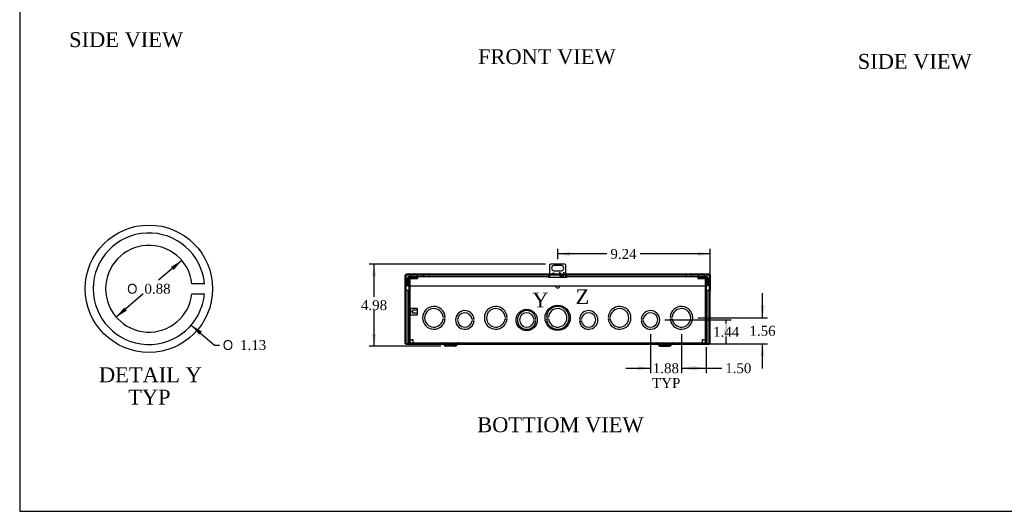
# Model space of a CAD drawing. Header units: inches. Extents: x 0 to 120, y -1 to 80.
# Tile 1 of 6: x 0 to 60, y 0 to 30. Entities that reach past the tile are written whole.
import ezdxf
from ezdxf.enums import TextEntityAlignment as Align
from ezdxf.lldxf.tags import DXFTag

# ---------------------------------------------------------------- set-up
doc = ezdxf.new("R2010")
doc.units = ezdxf.units.IN
doc.header["$MEASUREMENT"] = 0
for name, color, linetype in [('COM55240', 7, 'Continuous'), ('COM55636-13', 7, 'Continuous'), ('COM55638-13', 7, 'Continuous'), ('COM55639-13', 7, 'Continuous'), ('COM55640-13', 7, 'Continuous'), ('Default', 7, 'Continuous'), ('RVT19019', 7, 'Continuous'), ('SCS19491', 7, 'Continuous'), ('STD26152', 7, 'Continuous')]:
    doc.layers.add(name, color=color, linetype=linetype)
doc.styles.add('SEACAD_Solid_Edge_ANSI1_Symbols', font='txt')
doc.styles.add('SEACAD_Times_New_Roman', font='times.ttf')
tags = doc.linetypes.add('CENTER2', pattern=[1.125, 0.75, -0.125, 0.125, -0.125]).pattern_tags.tags
tags[10:11] = [DXFTag(74, 4), DXFTag(75, 0), DXFTag(340, '0'), DXFTag(46, 0.0), DXFTag(50, 0.0), DXFTag(44, 0.0), DXFTag(45, 0.0)]
tags[8:9] = [DXFTag(74, 4), DXFTag(75, 0), DXFTag(340, '0'), DXFTag(46, 0.0), DXFTag(50, 0.0), DXFTag(44, 0.0), DXFTag(45, 0.0)]
tags[6:7] = [DXFTag(74, 4), DXFTag(75, 0), DXFTag(340, '0'), DXFTag(46, 0.0), DXFTag(50, 0.0), DXFTag(44, 0.0), DXFTag(45, 0.0)]
tags[4:5] = [DXFTag(74, 4), DXFTag(75, 0), DXFTag(340, '0'), DXFTag(46, 0.0), DXFTag(50, 0.0), DXFTag(44, 0.0), DXFTag(45, 0.0)]
tags = doc.linetypes.add('HIDDEN2', pattern=[0.1875, 0.125, -0.0625]).pattern_tags.tags
tags[6:7] = [DXFTag(74, 4), DXFTag(75, 0), DXFTag(340, '0'), DXFTag(46, 0.0), DXFTag(50, 0.0), DXFTag(44, 0.0), DXFTag(45, 0.0)]
tags[4:5] = [DXFTag(74, 4), DXFTag(75, 0), DXFTag(340, '0'), DXFTag(46, 0.0), DXFTag(50, 0.0), DXFTag(44, 0.0), DXFTag(45, 0.0)]
doc.dimstyles.new('HAMMOND_(STH_-_120x80)', dxfattribs={"dimtxt": 0.6, "dimasz": 0.75, "dimexe": 0.3, "dimexo": 0.3, "dimgap": 0.15, "dimtad": 0, "dimtih": 1, "dimtoh": 1, "dimzin": 0, "dimdsep": 46, "dimtxsty": 'SEACAD_Times_New_Roman', "dimblk1": '_SE_FILLED', "dimblk2": '_SE_FILLED', "dimsah": 1, "dimcen": 0.3, "dimadec": 0, "dimazin": 0, "dimtfac": 0.8, "dimtofl": 0, "dimtmove": 0, "dimatfit": 3, "dimfxl": 1, "dimtolj": 1, "dimtzin": 0, "dimarcsym": 0})

# ---------------------------------------------------------------- blocks, each defined once
blk = doc.blocks.new('SE6')
at = {"layer": 'COM55240', "color": 7, "linetype": 'Continuous'}
for p, q in [((32.535, 15.132), (32.535, 14.401)), ((33.472, 15.194), (32.597, 15.194)), ((33.253, 15.101), (32.816, 15.101)), ((33.535, 14.401), (33.535, 15.132)), ((32.816, 14.788), (33.253, 14.788)), ((33.16, 14.694), (33.16, 14.476)), ((33.16, 14.694), (33.16, 14.694)), ((33.16, 14.658), (33.16, 14.694)), ((33.16, 14.658), (33.16, 14.476)), ((33.16, 14.476), (33.41, 14.476)), ((33.16, 14.476), (33.409, 14.476)), ((33.41, 14.694), (33.409, 14.694)), ((33.409, 14.694), (33.409, 14.658)), ((33.409, 14.476), (33.409, 14.658)), ((33.41, 14.476), (33.41, 14.694))]:
    blk.add_line(p, q, dxfattribs=at)
blk.add_circle((32.785, 14.594), 0.0625, dxfattribs=at)
for centre, radius, start, end in [((32.648, 15.081), 0.125, 114.29519, 155.70481), ((32.816, 14.944), 0.156, 90, 270), ((33.253, 14.944), 0.156, 270, 90), ((33.421, 15.081), 0.125, 24.29519, 65.70481)]:
    blk.add_arc(centre, radius, start, end, dxfattribs=at)
at = {"layer": 'COM55636-13', "color": 7, "linetype": 'HIDDEN2'}
for p, q in [((24.121, 14.374), (24.535, 14.374)), ((24.121, 14.317), (24.535, 14.317)), ((24.243, 14.374), (24.243, 14.317)), ((24.413, 14.317), (24.413, 14.374)), ((24.535, 14.374), (24.535, 14.317)), ((41.535, 14.374), (41.535, 14.317)), ((41.535, 14.374), (41.949, 14.374)), ((41.535, 14.317), (41.949, 14.317)), ((41.657, 14.374), (41.657, 14.317)), ((41.827, 14.317), (41.827, 14.374)), ((24.035, 13.869), (24.035, 14.288)), ((24.092, 13.869), (24.092, 14.288)), ((41.978, 14.288), (41.978, 13.869)), ((42.035, 14.288), (42.035, 13.869)), ((26.11, 10.405), (26.232, 10.283)), ((26.816, 10.274), (26.253, 10.274)), ((26.41, 10.274), (26.41, 10.217)), ((26.66, 10.217), (26.66, 10.274)), ((26.837, 10.283), (26.959, 10.405)), ((39.11, 10.405), (39.232, 10.283)), ((39.816, 10.274), (39.253, 10.274)), ((39.41, 10.274), (39.41, 10.217)), ((39.66, 10.217), (39.66, 10.274)), ((39.837, 10.283), (39.959, 10.405))]:
    blk.add_line(p, q, dxfattribs=at)
at = {"layer": 'COM55636-13', "color": 7, "linetype": 'Continuous'}
for p, q in [((24.035, 10.46), (24.035, 13.869)), ((24.092, 10.46), (24.092, 13.869)), ((41.978, 13.869), (41.978, 10.46)), ((42.035, 13.869), (42.035, 10.46)), ((24.121, 10.431), (41.949, 10.431)), ((24.121, 10.374), (41.949, 10.374)), ((26.07, 10.365), (26.192, 10.243)), ((26.816, 10.217), (26.253, 10.217)), ((26.878, 10.243), (27, 10.365)), ((39.07, 10.365), (39.192, 10.243)), ((39.253, 10.217), (39.816, 10.217)), ((39.878, 10.243), (40, 10.365))]:
    blk.add_line(p, q, dxfattribs=at)
at = {"layer": 'COM55636-13', "color": 7, "linetype": 'HIDDEN2'}
for centre, radius, start, end in [((24.121, 14.288), 0.086, 90, 180), ((24.121, 14.288), 0.029, 90, 180), ((41.949, 14.288), 0.086, 0, 90), ((41.949, 14.288), 0.029, 0, 90), ((26.048, 10.344), 0.087, 45, 90), ((26.253, 10.304), 0.03, 225, 270), ((26.816, 10.304), 0.03, 270, 315), ((27.021, 10.344), 0.087, 90, 135), ((39.048, 10.344), 0.087, 45, 90), ((39.253, 10.304), 0.03, 225, 270), ((39.816, 10.304), 0.03, 270, 315), ((40.021, 10.344), 0.087, 90, 135)]:
    blk.add_arc(centre, radius, start, end, dxfattribs=at)
at = {"layer": 'COM55636-13', "color": 7, "linetype": 'Continuous'}
for centre, radius, start, end in [((24.121, 10.46), 0.086, 180, 270), ((24.121, 10.46), 0.029, 180, 270), ((26.048, 10.344), 0.03, 45, 90), ((26.253, 10.304), 0.087, 225, 270), ((26.816, 10.304), 0.087, 270, 315), ((27.021, 10.344), 0.03, 90, 135), ((39.048, 10.344), 0.03, 45, 90), ((39.253, 10.304), 0.087, 225, 270), ((39.816, 10.304), 0.087, 270, 315), ((40.021, 10.344), 0.03, 90, 135), ((41.949, 10.46), 0.086, 270, 0), ((41.949, 10.46), 0.029, 270, 0)]:
    blk.add_arc(centre, radius, start, end, dxfattribs=at)
at = {"layer": 'COM55638-13', "color": 7, "linetype": 'Continuous'}
for p, q in [((23.941, 13.869), (23.941, 14.345)), ((23.998, 13.869), (23.998, 14.345)), ((24.027, 14.431), (32.46, 14.431)), ((24.027, 14.345), (24.027, 14.431)), ((24.027, 14.345), (24.027, 13.869)), ((32.535, 14.431), (32.46, 14.431)), ((32.535, 14.401), (33.535, 14.401)), ((33.61, 14.431), (33.535, 14.431)), ((33.61, 14.431), (42.042, 14.431)), ((42.042, 14.431), (42.042, 14.345)), ((42.042, 13.869), (42.042, 14.345)), ((42.071, 14.345), (42.071, 13.869)), ((42.128, 14.345), (42.128, 13.869)), ((23.941, 13.869), (23.998, 13.869)), ((24.027, 13.869), (42.042, 13.869)), ((42.128, 13.869), (42.071, 13.869))]:
    blk.add_line(p, q, dxfattribs=at)
for centre, radius, start, end in [((24.027, 14.345), 0.086, 90, 180), ((24.027, 14.345), 0.029, 90, 180), ((42.042, 14.345), 0.086, 0, 90), ((42.042, 14.345), 0.029, 0, 90)]:
    blk.add_arc(centre, radius, start, end, dxfattribs=at)
for points in [[(32.46, 14.431), (32.465, 14.431), (32.471, 14.428), (32.482, 14.422), (32.489, 14.417), (32.501, 14.41), (32.508, 14.407), (32.521, 14.402), (32.528, 14.401), (32.535, 14.401)], [(33.535, 14.401), (33.541, 14.401), (33.548, 14.402), (33.561, 14.407), (33.568, 14.41), (33.58, 14.417), (33.587, 14.422), (33.599, 14.428), (33.604, 14.431), (33.61, 14.431)]]:
    blk.add_open_spline(points, degree=3, knots=[0, 0, 0, 0, 0.25, 0.25, 0.5, 0.5, 0.75, 0.75, 1, 1, 1, 1], dxfattribs=at)
at = {"layer": 'COM55639-13', "color": 7, "linetype": 'Continuous'}
for p, q in [((23.79, 14.538), (23.847, 14.538)), ((23.79, 13.594), (23.79, 14.538)), ((23.847, 14.595), (23.847, 14.538)), ((23.847, 14.595), (24.191, 14.595)), ((23.847, 14.538), (23.876, 14.509)), ((23.847, 13.594), (23.847, 14.538)), ((23.847, 14.538), (23.876, 14.509)), ((23.847, 14.538), (24.145, 14.538)), ((24.465, 14.595), (24.94, 14.595)), ((24.51, 14.538), (24.896, 14.538)), ((25.051, 14.595), (25.111, 14.595)), ((25.051, 14.538), (25.111, 14.538)), ((25.222, 14.595), (32.535, 14.595)), ((25.266, 14.538), (32.535, 14.538)), ((32.722, 14.595), (32.847, 14.595)), ((32.758, 14.538), (32.811, 14.538)), ((33.16, 14.595), (33.16, 14.595)), ((33.16, 14.538), (33.16, 14.538)), ((33.409, 14.595), (33.41, 14.595)), ((33.409, 14.538), (33.41, 14.538)), ((33.535, 14.595), (40.847, 14.595)), ((33.535, 14.538), (40.803, 14.538)), ((40.958, 14.595), (41.018, 14.595)), ((40.958, 14.538), (41.018, 14.538)), ((41.129, 14.595), (41.605, 14.595)), ((41.173, 14.538), (41.559, 14.538)), ((41.879, 14.595), (42.222, 14.595)), ((41.924, 14.538), (42.222, 14.538)), ((42.222, 14.538), (42.193, 14.509)), ((42.222, 14.538), (42.193, 14.509)), ((42.222, 14.595), (42.222, 14.538)), ((42.222, 14.538), (42.222, 13.594)), ((42.279, 14.538), (42.222, 14.538)), ((42.279, 14.538), (42.279, 13.594)), ((23.815, 13.594), (23.79, 13.594)), ((23.79, 10.374), (23.79, 13.594)), ((23.969, 13.594), (23.815, 13.594)), ((23.978, 13.594), (23.969, 13.594)), ((24.035, 13.594), (23.978, 13.594)), ((23.978, 10.374), (23.978, 13.594)), ((42.035, 13.594), (42.092, 13.594)), ((42.092, 10.374), (42.092, 13.594)), ((42.1, 13.594), (42.092, 13.594)), ((42.254, 13.594), (42.1, 13.594)), ((42.279, 13.594), (42.254, 13.594)), ((42.279, 10.374), (42.279, 13.594)), ((23.815, 10.374), (23.79, 10.374)), ((23.969, 10.374), (23.815, 10.374)), ((23.847, 10.374), (23.847, 10.374)), ((23.847, 10.317), (23.847, 10.374)), ((24.121, 10.374), (23.847, 10.374)), ((26.118, 10.317), (23.847, 10.317)), ((23.978, 10.374), (23.969, 10.374)), ((24.035, 10.374), (23.978, 10.374)), ((24.035, 10.374), (24.035, 10.46)), ((39.118, 10.317), (26.951, 10.317)), ((42.222, 10.317), (39.951, 10.317)), ((42.222, 10.374), (41.949, 10.374)), ((42.035, 10.374), (42.035, 10.46)), ((42.035, 10.374), (42.092, 10.374)), ((42.1, 10.374), (42.092, 10.374)), ((42.254, 10.374), (42.1, 10.374)), ((42.222, 10.374), (42.222, 10.374)), ((42.222, 10.317), (42.222, 10.374)), ((42.279, 10.374), (42.254, 10.374))]:
    blk.add_line(p, q, dxfattribs=at)
at = {"layer": 'COM55639-13', "color": 7, "linetype": 'HIDDEN2'}
for p, q in [((24.145, 14.538), (24.51, 14.538)), ((24.191, 14.595), (24.465, 14.595)), ((24.896, 14.538), (25.051, 14.538)), ((24.94, 14.595), (25.051, 14.595)), ((25.111, 14.595), (25.222, 14.595)), ((25.111, 14.538), (25.266, 14.538)), ((32.535, 14.595), (32.722, 14.595)), ((32.535, 14.538), (32.758, 14.538)), ((32.811, 14.538), (33.16, 14.538)), ((32.847, 14.595), (33.16, 14.595)), ((33.16, 14.595), (33.409, 14.595)), ((33.16, 14.538), (33.409, 14.538)), ((33.41, 14.595), (33.535, 14.595)), ((33.41, 14.538), (33.535, 14.538)), ((40.803, 14.538), (40.958, 14.538)), ((40.847, 14.595), (40.958, 14.595)), ((41.018, 14.595), (41.129, 14.595)), ((41.018, 14.538), (41.173, 14.538)), ((41.559, 14.538), (41.924, 14.538)), ((41.605, 14.595), (41.879, 14.595)), ((23.847, 10.374), (23.847, 13.594)), ((42.222, 10.374), (42.222, 13.594)), ((23.847, 10.374), (23.876, 10.403)), ((23.847, 10.374), (23.876, 10.403)), ((26.951, 10.317), (26.118, 10.317)), ((39.951, 10.317), (39.118, 10.317)), ((42.222, 10.374), (42.193, 10.403)), ((42.222, 10.374), (42.193, 10.403))]:
    blk.add_line(p, q, dxfattribs=at)
at = {"layer": 'COM55640-13', "color": 7, "linetype": 'Continuous'}
for p, q in [((24.105, 10.61), (24.105, 13.869)), ((41.965, 13.869), (41.965, 10.61)), ((26.22, 11.986), (26.095, 11.986)), ((29.97, 11.986), (29.845, 11.986)), ((32.474, 11.986), (32.349, 11.986)), ((36.224, 11.986), (36.099, 11.986)), ((39.974, 11.986), (39.849, 11.986)), ((26.095, 11.886), (26.22, 11.886)), ((27.97, 11.861), (27.844, 11.861)), ((27.844, 11.761), (27.97, 11.761)), ((29.845, 11.886), (29.97, 11.886)), ((31.72, 11.861), (31.594, 11.861)), ((31.594, 11.761), (31.72, 11.761)), ((32.349, 11.886), (32.474, 11.886)), ((34.475, 11.861), (34.349, 11.861)), ((34.349, 11.761), (34.475, 11.761)), ((36.099, 11.886), (36.224, 11.886)), ((38.225, 11.861), (38.099, 11.861)), ((38.099, 11.761), (38.225, 11.761)), ((39.849, 11.886), (39.974, 11.886)), ((24.105, 10.61), (24.191, 10.61)), ((24.284, 10.61), (24.191, 10.61)), ((24.284, 10.517), (24.284, 10.61)), ((24.284, 10.431), (24.284, 10.517)), ((41.785, 10.61), (41.785, 10.517)), ((41.879, 10.61), (41.785, 10.61)), ((41.785, 10.517), (41.785, 10.431)), ((41.879, 10.61), (41.965, 10.61))]:
    blk.add_line(p, q, dxfattribs=at)
for centre, radius, start, end in [((25.535, 11.936), 0.688, 4.17065, 355.82935), ((29.285, 11.936), 0.688, 4.17065, 355.82935), ((33.035, 11.936), 0.688, 184.17065, 175.82935), ((36.785, 11.936), 0.688, 184.17065, 175.82935), ((40.535, 11.936), 0.688, 184.17065, 175.82935), ((25.535, 11.936), 0.562, 5.09969, 354.90031), ((27.41, 11.811), 0.562, 5.09969, 354.90031), ((27.41, 11.811), 0.438, 6.56243, 353.43757), ((29.285, 11.936), 0.562, 5.09969, 354.90031), ((31.16, 11.811), 0.562, 5.09969, 354.90031), ((31.16, 11.811), 0.438, 6.56243, 353.43757), ((33.035, 11.936), 0.562, 185.09969, 174.90031), ((34.91, 11.811), 0.562, 185.09969, 174.90031), ((34.91, 11.811), 0.438, 186.56243, 173.43757), ((36.785, 11.936), 0.562, 185.09969, 174.90031), ((38.66, 11.811), 0.562, 185.09969, 174.90031), ((38.66, 11.811), 0.438, 186.56243, 173.43757), ((40.535, 11.936), 0.562, 185.09969, 174.90031)]:
    blk.add_arc(centre, radius, start, end, dxfattribs=at)
at = {"layer": 'RVT19019', "color": 7, "linetype": 'Continuous'}
blk.add_arc((33.035, 13.874), 0.125, 182.52183, 357.47817, dxfattribs=at)
at = {"layer": 'SCS19491', "color": 7, "linetype": 'Continuous'}
for p, q in [((24.14, 14.516), (24.14, 14.456)), ((24.144, 14.531), (24.141, 14.531)), ((24.235, 14.606), (24.296, 14.606)), ((24.298, 14.601), (24.358, 14.602)), ((24.352, 14.606), (24.349, 14.606)), ((24.354, 14.606), (24.352, 14.606)), ((24.352, 14.606), (24.352, 14.602)), ((24.356, 14.606), (24.354, 14.606)), ((24.354, 14.602), (24.354, 14.606)), ((24.356, 14.606), (24.42, 14.606)), ((24.358, 14.602), (24.356, 14.606)), ((24.511, 14.531), (24.514, 14.531)), ((24.515, 14.456), (24.515, 14.516)), ((24.894, 14.516), (24.894, 14.456)), ((24.961, 14.602), (24.962, 14.602)), ((24.962, 14.602), (24.988, 14.606)), ((24.988, 14.606), (25.051, 14.606)), ((25.051, 14.606), (25.051, 14.531)), ((25.111, 14.531), (25.051, 14.531)), ((25.111, 14.606), (25.176, 14.606)), ((25.111, 14.531), (25.111, 14.606)), ((25.205, 14.601), (25.203, 14.6)), ((25.269, 14.456), (25.269, 14.516)), ((40.801, 14.516), (40.801, 14.456)), ((40.868, 14.602), (40.869, 14.602)), ((40.869, 14.602), (40.895, 14.606)), ((40.895, 14.606), (40.958, 14.606)), ((40.958, 14.606), (40.958, 14.531)), ((41.018, 14.531), (40.958, 14.531)), ((41.018, 14.606), (41.083, 14.606)), ((41.018, 14.531), (41.018, 14.606)), ((41.112, 14.601), (41.11, 14.6)), ((41.176, 14.456), (41.176, 14.516)), ((41.554, 14.516), (41.554, 14.456)), ((41.558, 14.531), (41.555, 14.531)), ((41.649, 14.606), (41.72, 14.606)), ((41.721, 14.601), (41.781, 14.6)), ((41.775, 14.606), (41.773, 14.606)), ((41.778, 14.606), (41.775, 14.606)), ((41.775, 14.606), (41.775, 14.6)), ((41.78, 14.606), (41.778, 14.606)), ((41.778, 14.6), (41.778, 14.606)), ((41.78, 14.606), (41.834, 14.606)), ((41.781, 14.6), (41.78, 14.606)), ((41.925, 14.531), (41.928, 14.531)), ((41.929, 14.456), (41.929, 14.516))]:
    blk.add_line(p, q, dxfattribs=at)
for centre, radius, start, end in [((24.23, 14.516), 0.09, 170.40593, 180), ((24.165, 14.456), 0.025, 180, 270), ((24.49, 14.456), 0.025, 270, 0), ((24.425, 14.516), 0.09, 0, 9.59407), ((24.984, 14.516), 0.09, 104.99128, 180), ((24.919, 14.456), 0.025, 180, 270), ((25.176, 14.512), 0.0938, 72.08542, 90.0791), ((25.179, 14.516), 0.09, 0, 73.22081), ((25.244, 14.456), 0.025, 270, 0), ((40.891, 14.516), 0.09, 104.99128, 180), ((40.826, 14.456), 0.025, 180, 270), ((41.083, 14.512), 0.0938, 72.08542, 90.0791), ((41.086, 14.516), 0.09, 0, 73.22081), ((41.151, 14.456), 0.025, 270, 0), ((41.644, 14.516), 0.09, 170.40593, 180), ((41.579, 14.456), 0.025, 180, 270), ((41.904, 14.456), 0.025, 270, 0), ((41.839, 14.516), 0.09, 0, 9.59407)]:
    blk.add_arc(centre, radius, start, end, dxfattribs=at)
for points in [[(24.144, 14.531), (24.145, 14.536), (24.146, 14.541), (24.15, 14.551), (24.152, 14.556), (24.157, 14.565), (24.161, 14.57), (24.167, 14.578), (24.171, 14.582), (24.18, 14.588), (24.184, 14.591), (24.193, 14.597), (24.198, 14.599), (24.208, 14.602), (24.214, 14.604), (24.224, 14.605), (24.229, 14.606), (24.235, 14.606)], [(24.42, 14.606), (24.426, 14.606), (24.431, 14.605), (24.442, 14.604), (24.447, 14.602), (24.457, 14.599), (24.462, 14.597), (24.471, 14.591), (24.476, 14.588), (24.484, 14.582), (24.488, 14.578), (24.495, 14.57), (24.498, 14.565), (24.503, 14.556), (24.505, 14.551), (24.509, 14.541), (24.51, 14.536), (24.511, 14.531)], [(41.558, 14.531), (41.559, 14.536), (41.56, 14.541), (41.564, 14.551), (41.566, 14.556), (41.571, 14.565), (41.575, 14.57), (41.581, 14.578), (41.585, 14.582), (41.594, 14.588), (41.598, 14.591), (41.607, 14.597), (41.612, 14.599), (41.622, 14.602), (41.628, 14.604), (41.638, 14.605), (41.643, 14.606), (41.649, 14.606)], [(41.834, 14.606), (41.84, 14.606), (41.845, 14.605), (41.856, 14.604), (41.861, 14.602), (41.871, 14.599), (41.876, 14.597), (41.885, 14.591), (41.89, 14.588), (41.898, 14.582), (41.902, 14.578), (41.909, 14.57), (41.912, 14.565), (41.917, 14.556), (41.919, 14.551), (41.923, 14.541), (41.924, 14.536), (41.925, 14.531)]]:
    blk.add_open_spline(points, degree=3, knots=[0, 0, 0, 0, 0.125, 0.125, 0.25, 0.25, 0.375, 0.375, 0.5, 0.5, 0.625, 0.625, 0.75, 0.75, 0.875, 0.875, 1, 1, 1, 1], dxfattribs=at)
for points in [[(24.296, 14.606), (24.297, 14.606), (24.297, 14.604), (24.298, 14.601)], [(41.72, 14.606), (41.72, 14.606), (41.721, 14.604), (41.721, 14.601)], [(41.773, 14.606), (41.772, 14.606), (41.772, 14.604), (41.772, 14.601)]]:
    blk.add_open_spline(points, degree=3, dxfattribs=at)
at = {"layer": 'STD26152', "color": 7, "linetype": 'Continuous'}
for p, q in [((24.105, 12.497), (24.092, 12.484)), ((24.092, 12.149), (24.105, 12.136))]:
    blk.add_line(p, q, dxfattribs=at)
at = {"layer": 'STD26152', "color": 7, "linetype": 'HIDDEN2'}
for p, q in [((24.112, 12.504), (24.105, 12.497)), ((24.105, 12.136), (24.112, 12.129)), ((24.112, 12.129), (24.112, 12.504)), ((24.532, 12.504), (24.112, 12.504)), ((24.112, 12.129), (24.532, 12.129)), ((24.232, 12.395), (24.185, 12.317)), ((24.185, 12.317), (24.232, 12.239)), ((24.552, 12.412), (24.232, 12.412)), ((24.232, 12.412), (24.232, 12.395)), ((24.232, 12.395), (24.232, 12.239)), ((24.552, 12.395), (24.232, 12.395)), ((24.232, 12.239), (24.552, 12.239)), ((24.232, 12.222), (24.232, 12.239)), ((24.552, 12.222), (24.232, 12.222)), ((24.532, 12.504), (24.532, 12.129)), ((24.552, 12.484), (24.532, 12.504)), ((24.532, 12.129), (24.552, 12.149)), ((24.552, 12.149), (24.552, 12.484))]:
    blk.add_line(p, q, dxfattribs=at)
blk = doc.blocks.new('DMBLK5077')
at = {"layer": 'Default', "linetype": 'Continuous'}
for points in [[(21.788, 14.444), (22.038, 14.444), (21.913, 15.194)], [(21.788, 10.967), (21.913, 10.217), (22.038, 10.967)]]:
    blk.add_hatch(color=7, dxfattribs=at).paths.add_polyline_path(points)
at = {"layer": 'Default', "color": 7, "linetype": 'Continuous'}
for p, q in [((32.297, 15.194), (21.613, 15.194)), ((21.913, 13.216), (21.913, 15.194)), ((21.913, 10.217), (21.913, 12.406)), ((25.953, 10.217), (21.613, 10.217))]:
    blk.add_line(p, q, dxfattribs=at)
at = {"layer": 'Default', "color": 7, "linetype": 'Continuous', "style": 'SEACAD_Times_New_Roman'}
blk.add_text('4.98', height=0.6, dxfattribs=at).set_placement((21.117, 13.006), align=Align.TOP_LEFT)
blk = doc.blocks.new('_SE_FILLED')
at = {"color": 0}
blk.add_line((0, 0), (-1, 0), dxfattribs=at)
blk.add_solid([(0, 0), (-1, -0.1665), (-1, 0.1665), (0, 0)], dxfattribs=at)
blk = doc.blocks.new('DMBLK5082')
at = {"layer": 'Default', "linetype": 'Continuous'}
for points in [[(33.785, 15.931), (33.035, 15.806), (33.785, 15.681)], [(41.529, 15.931), (41.529, 15.681), (42.279, 15.806)]]:
    blk.add_hatch(color=7, dxfattribs=at).paths.add_polyline_path(points)
at = {"layer": 'Default', "color": 7, "linetype": 'Continuous'}
for p, q in [((33.035, 15.494), (33.035, 16.106)), ((42.279, 14.366), (42.279, 16.106)), ((36.016, 15.806), (33.035, 15.806)), ((42.279, 15.806), (38.028, 15.806))]:
    blk.add_line(p, q, dxfattribs=at)
at = {"layer": 'Default', "color": 7, "linetype": 'Continuous', "style": 'SEACAD_Times_New_Roman'}
blk.add_text('9.24', height=0.6, dxfattribs=at).set_placement((36.226, 16.106), align=Align.TOP_LEFT)
blk = doc.blocks.new('DMBLK5085')
at = {"layer": 'Default', "linetype": 'Continuous'}
for points in [[(43.371, 11.061), (43.246, 11.811), (43.121, 11.061)], [(43.371, 11.124), (43.121, 11.124), (43.246, 10.374)]]:
    blk.add_hatch(color=7, dxfattribs=at).paths.add_polyline_path(points)
at = {"layer": 'Default', "color": 7, "linetype": 'Continuous'}
for p, q in [((39.522, 11.811), (43.546, 11.811)), ((43.246, 11.602), (43.246, 11.811)), ((43.246, 10.374), (43.246, 10.792)), ((42.249, 10.374), (43.546, 10.374))]:
    blk.add_line(p, q, dxfattribs=at)
at = {"layer": 'Default', "color": 7, "linetype": 'Continuous', "style": 'SEACAD_Times_New_Roman'}
blk.add_text('1.44', height=0.6, dxfattribs=at).set_placement((42.45, 11.392), align=Align.TOP_LEFT)
blk = doc.blocks.new('SE9')
at = {"color": 7, "linetype": 'Continuous', "style": 'SEACAD_Times_New_Roman'}
blk.add_text('Z', height=0.9, dxfattribs=at).set_placement((34.12, 13.67), align=Align.TOP_LEFT)
blk = doc.blocks.new('SE8')
at = {"layer": 'Default', "color": 7, "linetype": 'CENTER2'}
blk.add_circle((33.035, 11.936), 0.766, dxfattribs=at)
at = {"layer": 'Default'}
blk.add_blockref('SE9', (0, 0), dxfattribs=at)
blk = doc.blocks.new('SE12')
at = {"color": 7, "linetype": 'Continuous', "style": 'SEACAD_Times_New_Roman'}
blk.add_text('Y', height=0.9, dxfattribs=at).set_placement((31.498, 13.466), align=Align.TOP_LEFT)
blk = doc.blocks.new('SE11')
at = {"layer": 'Default', "color": 7, "linetype": 'CENTER2'}
blk.add_circle((31.16, 11.811), 0.643, dxfattribs=at)
at = {"layer": 'Default'}
blk.add_blockref('SE12', (0, 0), dxfattribs=at)
blk = doc.blocks.new('SE13')
at = {"layer": 'COM55640-13', "color": 7, "linetype": 'Continuous'}
for p, q in [((11.635, 13.998), (10.881, 13.998)), ((10.881, 13.398), (11.635, 13.398))]:
    blk.add_line(p, q, dxfattribs=at)
for radius, start, end in [(3.375, 5.09969, 354.90031), (2.625, 6.56243, 353.43757)]:
    blk.add_arc((8.274, 13.698), radius, start, end, dxfattribs=at)
blk = doc.blocks.new('DMBLK5086')
at = {"layer": 'Default', "linetype": 'Continuous'}
for points in [[(9.773, 14.831), (10.258, 15.416), (9.609, 15.02)], [(6.938, 12.376), (6.774, 12.565), (6.289, 11.979)]]:
    blk.add_hatch(color=7, dxfattribs=at).paths.add_polyline_path(points)
at = {"layer": 'Default', "color": 7, "linetype": 'Continuous'}
for p, q in [((10.258, 15.416), (8.862, 14.208)), ((7.927, 13.398), (6.289, 11.979))]:
    blk.add_line(p, q, dxfattribs=at)
for s, style, p in [('O', 'SEACAD_Solid_Edge_ANSI1_Symbols', (6.955, 13.998)), ('0.88', 'SEACAD_Times_New_Roman', (8, 13.998))]:
    blk.add_text(s, height=0.6, dxfattribs=dict(at, style=style)).set_placement(p, align=Align.TOP_LEFT)
blk = doc.blocks.new('DMBLK5087')
at = {"layer": 'Default', "linetype": 'Continuous'}
blk.add_hatch(color=7, dxfattribs=at).paths.add_polyline_path([(11.484, 11.105), (10.834, 11.499), (11.321, 10.915)])
at = {"layer": 'Default', "color": 7, "linetype": 'Continuous'}
for p, q in [((10.834, 11.499), (12.239, 10.292)), ((12.239, 10.292), (12.539, 10.292))]:
    blk.add_line(p, q, dxfattribs=at)
for s, style, p in [('O', 'SEACAD_Solid_Edge_ANSI1_Symbols', (12.749, 10.592)), ('1.13', 'SEACAD_Times_New_Roman', (13.793, 10.592))]:
    blk.add_text(s, height=0.6, dxfattribs=dict(at, style=style)).set_placement(p, align=Align.TOP_LEFT)
blk = doc.blocks.new('DMBLK5090')
at = {"layer": 'Default', "linetype": 'Continuous'}
for points in [[(45.574, 12.686), (45.324, 12.686), (45.449, 11.936)], [(45.574, 9.624), (45.449, 10.374), (45.324, 9.624)]]:
    blk.add_hatch(color=7, dxfattribs=at).paths.add_polyline_path(points)
at = {"layer": 'Default', "color": 7, "linetype": 'Continuous'}
for p, q in [((45.449, 11.936), (45.449, 13.436)), ((41.522, 11.936), (45.749, 11.936)), ((42.249, 10.374), (45.749, 10.374)), ((45.449, 8.874), (45.449, 10.374))]:
    blk.add_line(p, q, dxfattribs=at)
at = {"layer": 'Default', "color": 7, "linetype": 'Continuous', "style": 'SEACAD_Times_New_Roman'}
blk.add_text('1.56', height=0.6, dxfattribs=at).set_placement((44.653, 11.455), align=Align.TOP_LEFT)
blk = doc.blocks.new('DMBLK5092')
at = {"layer": 'Default', "linetype": 'Continuous'}
for points in [[(37.91, 8.767), (38.66, 8.892), (37.91, 9.017)], [(41.285, 8.767), (41.285, 9.017), (40.535, 8.892)]]:
    blk.add_hatch(color=7, dxfattribs=at).paths.add_polyline_path(points)
at = {"layer": 'Default', "color": 7, "linetype": 'Continuous'}
for p, q in [((38.66, 10.949), (38.66, 8.592)), ((40.535, 10.949), (40.535, 8.592)), ((37.16, 8.892), (38.66, 8.892)), ((40.535, 8.892), (42.035, 8.892))]:
    blk.add_line(p, q, dxfattribs=at)
at = {"layer": 'Default', "color": 7, "linetype": 'Continuous', "style": 'SEACAD_Times_New_Roman'}
for s, p in [('1.88', (38.801, 9.192)), ('TYP', (38.758, 8.292))]:
    blk.add_text(s, height=0.6, dxfattribs=at).set_placement(p, align=Align.TOP_LEFT)
blk = doc.blocks.new('DMBLK5093')
at = {"layer": 'Default', "linetype": 'Continuous'}
for points in [[(41.285, 8.767), (41.285, 9.017), (40.535, 8.892)], [(41.285, 8.767), (42.035, 8.892), (41.285, 9.017)]]:
    blk.add_hatch(color=7, dxfattribs=at).paths.add_polyline_path(points)
at = {"layer": 'Default', "color": 7, "linetype": 'Continuous'}
for p, q in [((40.535, 10.949), (40.535, 8.592)), ((42.035, 10.16), (42.035, 8.592)), ((40.535, 8.892), (42.674, 8.892)), ((42.674, 8.892), (42.974, 8.892))]:
    blk.add_line(p, q, dxfattribs=at)
at = {"layer": 'Default', "color": 7, "linetype": 'Continuous', "style": 'SEACAD_Times_New_Roman'}
blk.add_text('1.50', height=0.6, dxfattribs=at).set_placement((43.184, 9.192), align=Align.TOP_LEFT)
blk = doc.blocks.new('BORDER')
at = {"layer": 'Default', "color": 7, "linetype": 'Continuous'}
for p, q in [((-41.86, 27.86), (-41.86, 0)), ((-41.86, 0), (0, 0))]:
    blk.add_line(p, q, dxfattribs=at)

msp = doc.modelspace()

# ---------------------------------------------------------------- linework, layer by layer
at = {"color": 7, "linetype": 'CENTER2'}
msp.add_circle((8.274, 13.698), 3.856, dxfattribs=at)

# ---------------------------------------------------------------- block references
at = {"layer": 'Default', "color": 7, "xscale": 2.85, "yscale": 2.85, "zscale": 2.85}
msp.add_blockref('BORDER', (119.744, 0.233), dxfattribs=at)
at = {"layer": 'Default'}
for name in ['SE13', 'SE6', 'SE11', 'SE8']:
    msp.add_blockref(name, (0, 0), dxfattribs=at)

# ---------------------------------------------------------------- texts
at = {"layer": 'Default', "color": 7, "linetype": 'Continuous', "style": 'SEACAD_Times_New_Roman'}
for s, p in [('SIDE VIEW', (3.438, 29.221)), ('FRONT VIEW', (28.207, 28.193)), ('SIDE VIEW', (51.213, 27.905)), ('DETAIL Y', (5.245, 8.942)), ('TYP', (7.015, 7.592)), ('BOTTIOM VIEW', (28.163, 5.919))]:
    msp.add_text(s, height=0.9, dxfattribs=at).set_placement(p, align=Align.TOP_LEFT)

# ---------------------------------------------------------------- dimensions: what is measured, and where the dimension line sits
at = {"layer": 'Default', "color": 7, "linetype": 'Continuous'}
dim = msp.add_linear_dim(base=(33.035, 15.806), p1=(42.279, 14.066), p2=(33.035, 15.194), text='\\A1;<>', dimstyle='HAMMOND_(STH_-_120x80)', dxfattribs=at)
dim.commit()
dim.dimension.update_dxf_attribs({"geometry": 'DMBLK5082', "text_midpoint": (37.022, 15.806), "dimtype": 160})
for p1, p2, override, picture, middle in [((5.713, 15.897), (10.834, 11.499), {"dimlfac": 0.166667}, 'DMBLK5087', (12.539, 10.292)), ((10.258, 15.416), (6.289, 11.979), {"dimlfac": 0.166667, "dimtofl": 1, "dimtmove": 1}, 'DMBLK5086', (8.274, 13.698))]:
    dim = msp.add_diameter_dim_2p(p1=p1, p2=p2, text='\\A1;<>', dimstyle='HAMMOND_(STH_-_120x80)', override=override, dxfattribs=at)
    dim.commit()
    dim.dimension.update_dxf_attribs({"geometry": picture, "text_midpoint": middle, "dimtype": 163})
for base, p1, p2, angle, text, picture, middle, dimtype in [((21.913, 15.194), (26.253, 10.217), (33.472, 15.194), 90, '\\A1;<>', 'DMBLK5077', (21.913, 12.706), 160), ((45.449, 11.936), (41.949, 10.374), (41.222, 11.936), 90, '\\A1;<>', 'DMBLK5090', (45.449, 11.155), 160), ((43.246, 11.811), (41.949, 10.374), (39.222, 11.811), 90, '\\A1;<>', 'DMBLK5085', (43.246, 11.092), 160), ((38.659551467, 8.892388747), (38.659551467, 11.248707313), (40.534551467, 11.248707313), 0, '\\A1;<>\\PTYP', 'DMBLK5092', (39.597051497, 8.892388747), 161)]:
    dim = msp.add_linear_dim(base=base, p1=p1, p2=p2, angle=angle, text=text, dimstyle='HAMMOND_(STH_-_120x80)', dxfattribs=at)
    dim.commit()
    dim.dimension.update_dxf_attribs({"geometry": picture, "text_midpoint": middle, "dimtype": dimtype})
dim = msp.add_linear_dim(base=(42.035, 8.892), p1=(40.535, 11.249), p2=(42.035, 10.46), text='\\A1;<>', dimstyle='HAMMOND_(STH_-_120x80)', override={"dimtmove": 1}, dxfattribs=at)
dim.commit()
dim.dimension.update_dxf_attribs({"geometry": 'DMBLK5093', "text_midpoint": (42.974, 8.892), "dimtype": 160})

doc.saveas('drawing.dxf')
